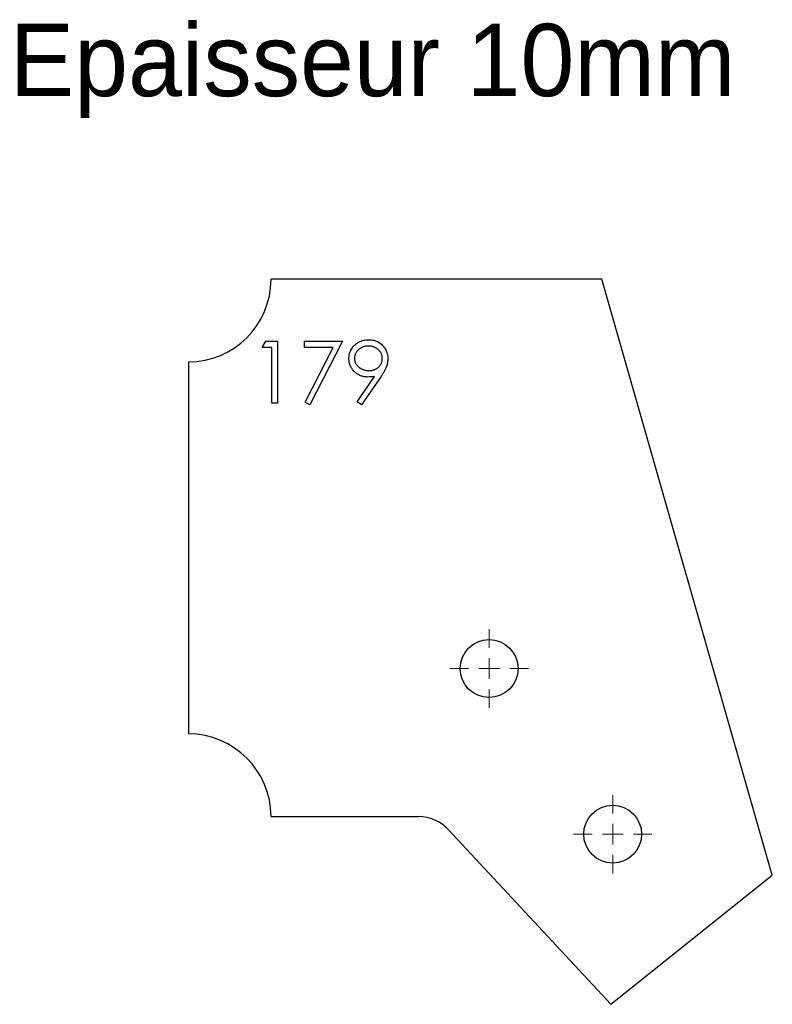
# Model space of a CAD drawing. Header units: millimetres. Extents: x -6 to 176, y 25 to 263.
import ezdxf

# ---------------------------------------------------------------- set-up
doc = ezdxf.new("R2010")
doc.units = ezdxf.units.MM

# ---------------------------------------------------------------- blocks, each defined once
blk = doc.blocks.new('SW_CENTERMARKSYMBOL_0')
at = {"color": 0, "linetype": 'Continuous', "lineweight": 18}
for p, q in [((0, 5), (0, 9.5)), ((0, 0), (0, 2.5)), ((-5, 0), (-9.5, 0)), ((0, 0), (-2.5, 0)), ((0, 0), (2.5, 0)), ((0, 0), (0, -2.5)), ((5, 0), (9.5, 0)), ((0, -5), (0, -9.5))]:
    blk.add_line(p, q, dxfattribs=at)
blk = doc.blocks.new('SW_CENTERMARKSYMBOL_1')
at = {"color": 0, "linetype": 'Continuous', "lineweight": 18}
for p, q in [((0, 5), (0, 9.5)), ((0, 0), (0, 2.5)), ((-5, 0), (-9.5, 0)), ((0, 0), (-2.5, 0)), ((0, 0), (2.5, 0)), ((0, 0), (0, -2.5)), ((5, 0), (9.5, 0)), ((0, -5), (0, -9.5))]:
    blk.add_line(p, q, dxfattribs=at)

msp = doc.modelspace()

# ---------------------------------------------------------------- linework, layer by layer
at = {"color": 7, "linetype": 'Continuous', "lineweight": 25}
for p, q in [((134.89, 200.16), (54.89, 200.16)), ((176.16, 55.95), (134.89, 200.16)), ((34.89, 180.16), (34.89, 90.16)), ((54.89, 70.16), (90.53, 70.16)), ((97.85, 66.96), (137.07, 24.73)), ((137.07, 24.73), (176.16, 55.95))]:
    msp.add_line(p, q, dxfattribs=at)
at = {"color": 1, "linetype": 'Continuous', "lineweight": 25}
for p, q in [((52.77, 183.62), (53.65, 185.16)), ((55.08, 183.62), (52.77, 183.62)), ((53.65, 185.16), (56.42, 185.16)), ((55.08, 170.16), (55.08, 183.62)), ((56.42, 185.16), (56.42, 170.16)), ((62.96, 185.16), (72.19, 185.16)), ((62.96, 183.62), (62.96, 185.16)), ((69.92, 183.62), (62.96, 183.62)), ((63.15, 170.41), (69.92, 183.62)), ((72.19, 185.16), (64.31, 169.77)), ((75.73, 170.52), (79.9, 176.62)), ((81.43, 176.53), (76.81, 169.77)), ((56.42, 170.16), (55.08, 170.16)), ((64.31, 169.77), (63.15, 170.41)), ((76.81, 169.77), (75.73, 170.52))]:
    msp.add_line(p, q, dxfattribs=at)
at = {"color": 7, "linetype": 'Continuous', "lineweight": 25}
for centre in [(107.64, 105.97), (137.54, 65.9)]:
    msp.add_circle(centre, 7, dxfattribs=at)
for centre, radius, start, end in [((34.89, 200.16), 20, 270, 360), ((34.89, 70.16), 20, 360, 90), ((90.53, 60.16), 10, 42.8805, 90)]:
    msp.add_arc(centre, radius, start, end, dxfattribs=at)
at = {"color": 1, "linetype": 'Continuous', "lineweight": 25}
for points, knots in [([(73.73, 180.95), (73.74, 181.16), (73.75, 181.57), (73.87, 182.17), (74.07, 182.74), (74.33, 183.28), (74.67, 183.77), (75.08, 184.21), (75.55, 184.6), (76.08, 184.94), (76.65, 185.21), (77.25, 185.4), (77.87, 185.52), (78.29, 185.54), (78.51, 185.54)], [0, 0, 0, 0, 0.0852509, 0.1673303, 0.2481808, 0.3292002, 0.4099461, 0.4906242, 0.5730351, 0.6583084, 0.7442669, 0.8289815, 0.9139364, 1, 1, 1, 1]), ([(78.44, 184.01), (78.32, 184), (78.1, 184), (77.77, 183.96), (77.45, 183.89), (77.15, 183.79), (76.85, 183.67), (76.57, 183.52), (76.31, 183.34), (76.06, 183.14), (75.83, 182.92), (75.63, 182.68), (75.46, 182.43), (75.32, 182.17), (75.21, 181.9), (75.13, 181.62), (75.09, 181.33), (75.08, 181.13), (75.08, 181.02)], [0, 0, 0, 0, 0.068694, 0.134778, 0.199487, 0.263268, 0.326432, 0.389997, 0.453778, 0.518838, 0.583547, 0.645058, 0.704835, 0.763548, 0.821902, 0.880035, 0.939123, 1, 1, 1, 1]), ([(81.81, 181.02), (81.81, 181.13), (81.8, 181.33), (81.76, 181.62), (81.68, 181.9), (81.57, 182.17), (81.43, 182.43), (81.26, 182.68), (81.05, 182.92), (80.83, 183.14), (80.58, 183.34), (80.31, 183.52), (80.03, 183.67), (79.74, 183.79), (79.43, 183.89), (79.11, 183.96), (78.78, 184), (78.55, 184), (78.44, 184.01)], [0, 0, 0, 0, 0.060744, 0.119704, 0.177711, 0.235938, 0.294523, 0.354171, 0.415937, 0.480506, 0.545425, 0.609067, 0.672494, 0.735521, 0.799163, 0.864319, 0.930855, 1, 1, 1, 1]), ([(78.51, 185.54), (78.71, 185.54), (79.13, 185.52), (79.73, 185.41), (80.31, 185.22), (80.86, 184.95), (81.37, 184.62), (81.82, 184.23), (82.22, 183.77), (82.55, 183.26), (82.82, 182.71), (83.01, 182.13), (83.13, 181.54), (83.15, 181.14), (83.16, 180.93)], [0, 0, 0, 0, 0.08553, 0.168999, 0.251937, 0.335673, 0.419398, 0.501252, 0.583688, 0.667638, 0.751925, 0.834602, 0.916528, 1, 1, 1, 1]), ([(78.33, 176.51), (78.17, 176.51), (77.86, 176.52), (77.41, 176.58), (76.97, 176.68), (76.55, 176.82), (76.15, 177), (75.77, 177.22), (75.41, 177.48), (75.06, 177.78), (74.75, 178.11), (74.48, 178.46), (74.25, 178.83), (74.06, 179.22), (73.91, 179.62), (73.81, 180.05), (73.74, 180.49), (73.74, 180.8), (73.73, 180.95)], [0, 0, 0, 0, 0.066294, 0.130129, 0.192859, 0.254355, 0.315904, 0.377331, 0.440197, 0.504166, 0.568023, 0.630216, 0.690849, 0.751029, 0.811469, 0.872753, 0.935392, 1, 1, 1, 1]), ([(75.08, 181.02), (75.08, 180.92), (75.09, 180.72), (75.14, 180.43), (75.22, 180.15), (75.33, 179.88), (75.48, 179.62), (75.65, 179.37), (75.86, 179.13), (76.1, 178.91), (76.36, 178.71), (76.64, 178.53), (76.93, 178.38), (77.23, 178.26), (77.55, 178.16), (77.88, 178.09), (78.22, 178.05), (78.46, 178.05), (78.58, 178.04)], [0, 0, 0, 0, 0.0595546, 0.1174525, 0.1744843, 0.2317922, 0.2892813, 0.3487747, 0.4105476, 0.4747272, 0.5397577, 0.6041236, 0.6683923, 0.7320428, 0.7966882, 0.8628713, 0.9304442, 1, 1, 1, 1]), ([(78.58, 178.04), (78.7, 178.05), (78.93, 178.05), (79.27, 178.09), (79.59, 178.16), (79.89, 178.26), (80.18, 178.38), (80.45, 178.53), (80.7, 178.71), (80.92, 178.91), (81.13, 179.14), (81.31, 179.37), (81.47, 179.62), (81.59, 179.88), (81.69, 180.15), (81.76, 180.43), (81.8, 180.72), (81.81, 180.92), (81.81, 181.02)], [0, 0, 0, 0, 0.072733, 0.141586, 0.20842, 0.272536, 0.335721, 0.39806, 0.459749, 0.522481, 0.584266, 0.644845, 0.703814, 0.761444, 0.819981, 0.878484, 0.938248, 1, 1, 1, 1]), ([(83.16, 180.93), (83.15, 180.78), (83.14, 180.46), (83.07, 179.97), (82.95, 179.48), (82.81, 179.06), (82.67, 178.72), (82.55, 178.44), (82.41, 178.15), (82.25, 177.85), (82.07, 177.54), (81.88, 177.21), (81.66, 176.87), (81.51, 176.65), (81.43, 176.53)], [0, 0, 0, 0, 0.098325, 0.199427, 0.305009, 0.415574, 0.473997, 0.536994, 0.603287, 0.674075, 0.749405, 0.828246, 0.91205, 1, 1, 1, 1]), ([(79.9, 176.62), (79.64, 176.59), (79.11, 176.52), (78.59, 176.51), (78.33, 176.51)], [0, 0, 0, 0, 0.5079925, 1, 1, 1, 1])]:
    msp.add_open_spline(points, degree=3, knots=knots, dxfattribs=at)

# ---------------------------------------------------------------- block references
at = {"color": 8, "linetype": 'Continuous'}
for name, p in [('SW_CENTERMARKSYMBOL_1', (107.64, 105.97)), ('SW_CENTERMARKSYMBOL_0', (137.54, 65.9))]:
    msp.add_blockref(name, p, dxfattribs=at)

# ---------------------------------------------------------------- texts
at = {"insert": (-8.33, 261.96), "char_height": 17.5, "attachment_point": 1}
msp.add_mtext_dynamic_manual_height_columns('Epaisseur 10mm', width=326.1114, gutter_width=87.5, heights=[0], dxfattribs=at)

doc.saveas('drawing.dxf')
